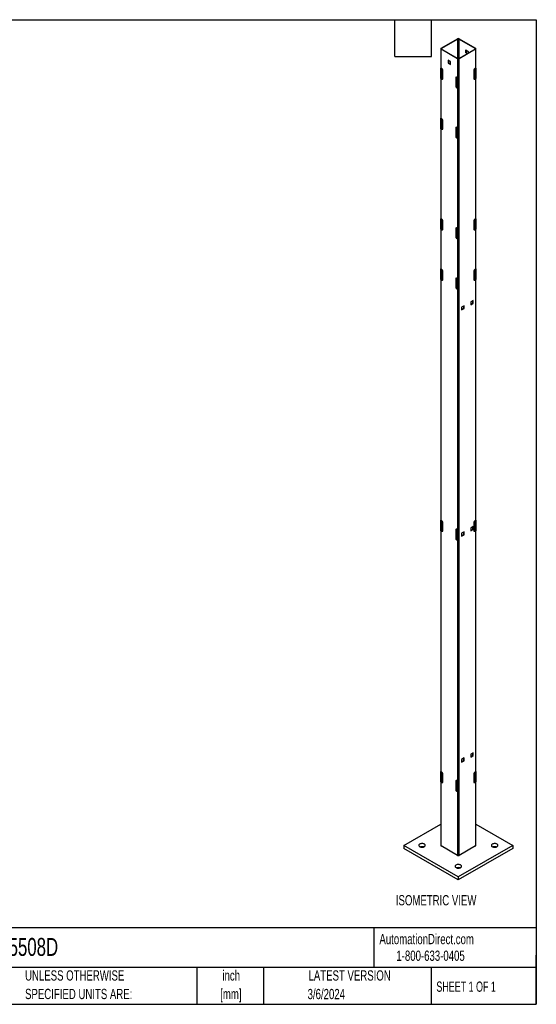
# Model space of a CAD drawing. Header units: inches. Extents: x 0.2 to 10.8, y 0.2 to 8.2.
# Tile 2 of 2: x 6.6 to 10.8, y 0.2 to 8.2. Entities that reach past the tile are written whole.
import ezdxf

# ---------------------------------------------------------------- set-up
doc = ezdxf.new("R2010")
doc.units = ezdxf.units.IN
doc.header["$MEASUREMENT"] = 0
doc.layers.add('DIMENSIONS', color=140, linetype='Continuous', lineweight=25)
doc.layers.add('TEXT', color=140, linetype='Continuous', lineweight=25)
doc.styles.add('SLDTEXTSTYLE0', font='TXT', dxfattribs={"width": 0.7})
doc.styles.add('SLDTEXTSTYLE1', font='TXT', dxfattribs={"width": 0.65})

# ---------------------------------------------------------------- blocks, each defined once
blk = doc.blocks.new('SW_NOTE_0')
at = {"layer": 'DIMENSIONS', "color": 0, "insert": (0, 0.859), "char_height": 0.66667, "attachment_point": 1, "style": 'SLDTEXTSTYLE0'}
blk.add_mtext('ISOMETRIC VIEW', dxfattribs=at)
blk = doc.blocks.new('ISOMETRIC_VIEW')
at = {"layer": 'DIMENSIONS', "color": 140}
blk.add_blockref('SW_NOTE_0', (0, -0.097), dxfattribs=at)

msp = doc.modelspace()

# ---------------------------------------------------------------- linework, layer by layer
for p, q in [((9.97668, 8.01802), (10.10985, 8.0949)), ((10.11327, 8.09292), (9.98009, 8.01605)), ((10.11327, 7.93982), (10.11327, 8.09292)), ((10.25374, 8.01605), (10.12057, 8.09292)), ((10.12057, 8.09292), (10.12057, 7.93495)), ((10.12399, 8.0949), (10.25716, 8.01802)), ((9.97375, 8.01394), (9.97375, 1.54115)), ((10.10985, 7.93298), (9.97668, 8.00985)), ((9.97668, 7.85675), (9.97668, 8.00985)), ((9.98009, 8.01605), (9.98009, 8.01183)), ((9.98009, 8.01183), (10.11327, 7.93495)), ((10.12057, 7.93495), (10.25374, 8.01183)), ((10.25716, 8.00985), (10.12399, 7.93298)), ((10.17703, 8.00398), (10.19729, 7.99229)), ((10.17703, 7.98059), (10.17703, 8.00398)), ((10.18045, 8.00201), (10.18045, 7.98256)), ((10.25374, 8.01183), (10.25374, 8.01605)), ((10.25716, 8.00985), (10.25716, 7.85675)), ((10.26009, 1.54115), (10.26009, 8.01394)), ((10.05339, 7.90922), (10.03313, 7.92091)), ((10.03313, 7.92091), (10.03313, 7.89752)), ((10.10904, 7.93739), (10.11327, 7.93982)), ((10.10985, 7.93298), (10.10985, 7.77987)), ((10.11113, 7.93618), (10.11113, 7.93859)), ((10.11464, 7.93438), (10.11464, 7.94039)), ((10.12399, 1.46019), (10.12399, 7.93298)), ((10.18045, 7.98256), (10.17703, 7.98059)), ((10.18833, 7.97407), (10.17703, 7.98059)), ((10.18045, 7.98256), (10.19175, 7.97604)), ((10.19729, 7.99229), (10.19729, 7.97924)), ((9.9756, 7.77243), (9.9756, 7.85749)), ((9.98316, 7.85301), (9.97668, 7.85675)), ((9.97911, 7.77446), (9.97911, 7.85535)), ((9.98009, 7.85478), (9.98009, 7.77367)), ((10.03313, 7.89752), (10.03655, 7.89949)), ((10.03313, 7.89752), (10.05339, 7.88583)), ((10.03655, 7.91894), (10.03655, 7.89949)), ((10.03655, 7.89949), (10.05339, 7.88977)), ((10.05339, 7.88583), (10.05339, 7.90922)), ((10.25716, 7.85675), (10.25068, 7.85301)), ((10.25374, 7.77367), (10.25374, 7.85478)), ((10.25473, 7.85535), (10.25473, 7.77446)), ((10.25824, 7.85749), (10.25824, 7.77243)), ((9.9756, 7.77243), (9.97911, 7.77446)), ((9.97668, 7.44848), (9.97668, 7.7717)), ((9.97668, 7.7717), (9.98316, 7.76796)), ((9.98009, 7.77367), (9.98658, 7.76993)), ((9.98316, 7.76796), (9.98658, 7.76993)), ((9.99082, 7.77238), (9.99082, 7.83974)), ((10.09912, 7.78117), (10.09571, 7.77919)), ((10.09571, 7.77919), (10.09571, 7.71183)), ((10.09912, 7.78117), (10.09912, 7.7138)), ((10.10985, 7.77987), (10.10337, 7.78362)), ((10.11113, 7.77925), (10.11113, 7.6942)), ((10.24302, 7.83974), (10.24302, 7.77238)), ((10.24726, 7.76993), (10.25374, 7.77367)), ((10.24726, 7.76993), (10.25068, 7.76796)), ((10.25068, 7.76796), (10.25716, 7.7717)), ((10.25824, 7.77243), (10.25473, 7.77446)), ((10.25716, 7.7717), (10.25716, 6.63194)), ((10.09571, 7.71183), (10.09912, 7.7138)), ((10.10678, 7.70053), (10.10337, 7.69856)), ((10.10337, 7.69856), (10.10985, 7.69482)), ((10.10678, 7.70053), (10.11113, 7.69803)), ((10.10985, 7.69482), (10.10985, 7.3716)), ((9.9756, 7.36416), (9.9756, 7.44922)), ((9.98316, 7.44474), (9.97668, 7.44848)), ((9.97911, 7.36619), (9.97911, 7.44708)), ((9.98009, 7.44651), (9.98009, 7.3654)), ((9.9756, 7.36416), (9.97911, 7.36619)), ((9.97668, 6.63194), (9.97668, 7.36343)), ((9.97668, 7.36343), (9.98316, 7.35968)), ((9.98009, 7.3654), (9.98658, 7.36166)), ((9.98316, 7.35968), (9.98658, 7.36166)), ((9.99082, 7.36411), (9.99082, 7.43147)), ((10.09912, 7.3729), (10.09571, 7.37092)), ((10.09571, 7.37092), (10.09571, 7.30356)), ((10.09912, 7.3729), (10.09912, 7.30553)), ((10.10985, 7.3716), (10.10337, 7.37535)), ((10.11113, 7.37098), (10.11113, 7.28592)), ((10.09571, 7.30356), (10.09912, 7.30553)), ((10.10678, 7.29226), (10.10337, 7.29029)), ((10.10337, 7.29029), (10.10985, 7.28655)), ((10.10678, 7.29226), (10.11113, 7.28976)), ((10.10985, 7.28655), (10.10985, 6.55506)), ((9.9756, 6.54762), (9.9756, 6.63268)), ((9.98316, 6.6282), (9.97668, 6.63194)), ((9.97911, 6.54965), (9.97911, 6.63054)), ((9.98009, 6.62997), (9.98009, 6.54886)), ((9.99082, 6.54757), (9.99082, 6.61493)), ((10.24302, 6.61493), (10.24302, 6.54757)), ((10.25716, 6.63194), (10.25068, 6.6282)), ((10.25374, 6.54886), (10.25374, 6.62997)), ((10.25473, 6.63054), (10.25473, 6.54965)), ((10.25824, 6.63268), (10.25824, 6.54762)), ((9.9756, 6.54762), (9.97911, 6.54965)), ((9.97668, 6.22367), (9.97668, 6.54689)), ((9.97668, 6.54689), (9.98316, 6.54314)), ((9.98009, 6.54886), (9.98658, 6.54512)), ((9.98316, 6.54314), (9.98658, 6.54512)), ((10.09912, 6.55635), (10.09571, 6.55438)), ((10.09571, 6.55438), (10.09571, 6.48702)), ((10.09571, 6.48702), (10.09912, 6.48899)), ((10.09912, 6.55635), (10.09912, 6.48899)), ((10.10985, 6.55506), (10.10337, 6.55881)), ((10.11113, 6.55444), (10.11113, 6.46938)), ((10.24726, 6.54512), (10.25374, 6.54886)), ((10.25068, 6.54314), (10.24726, 6.54512)), ((10.25068, 6.54314), (10.25716, 6.54689)), ((10.25824, 6.54762), (10.25473, 6.54965)), ((10.25716, 6.54689), (10.25716, 6.22367)), ((10.10678, 6.47572), (10.10337, 6.47375)), ((10.10337, 6.47375), (10.10985, 6.47001)), ((10.10678, 6.47572), (10.11113, 6.47322)), ((10.10985, 6.47001), (10.10985, 6.14679)), ((9.9756, 6.13935), (9.9756, 6.22441)), ((9.98316, 6.21993), (9.97668, 6.22367)), ((9.97911, 6.14138), (9.97911, 6.22227)), ((9.98009, 6.2217), (9.98009, 6.14059)), ((9.99082, 6.1393), (9.99082, 6.20666)), ((10.24302, 6.20666), (10.24302, 6.1393)), ((10.25716, 6.22367), (10.25068, 6.21993)), ((10.25374, 6.14059), (10.25374, 6.2217)), ((10.25473, 6.22227), (10.25473, 6.14138)), ((10.25824, 6.22441), (10.25824, 6.13935)), ((9.9756, 6.13935), (9.97911, 6.14138)), ((9.97668, 4.18232), (9.97668, 6.13862)), ((9.97668, 6.13862), (9.98316, 6.13487)), ((9.98009, 6.14059), (9.98658, 6.13685)), ((9.98316, 6.13487), (9.98658, 6.13685)), ((10.09912, 6.14808), (10.09571, 6.14611)), ((10.09571, 6.14611), (10.09571, 6.07875)), ((10.09571, 6.07875), (10.09912, 6.08072)), ((10.09912, 6.14808), (10.09912, 6.08072)), ((10.10985, 6.14679), (10.10337, 6.15054)), ((10.11113, 6.14617), (10.11113, 6.06111)), ((10.24726, 6.13685), (10.25374, 6.14059)), ((10.25068, 6.13487), (10.24726, 6.13685)), ((10.25068, 6.13487), (10.25716, 6.13862)), ((10.25824, 6.13935), (10.25473, 6.14138)), ((10.25716, 6.13862), (10.25716, 4.18232)), ((10.10678, 6.06745), (10.10337, 6.06548)), ((10.10337, 6.06548), (10.10985, 6.06174)), ((10.10678, 6.06745), (10.11113, 6.06495)), ((10.10985, 6.06174), (10.10985, 4.10544)), ((10.16388, 5.92634), (10.14362, 5.91465)), ((10.16046, 5.90493), (10.16046, 5.92437)), ((10.16388, 5.90295), (10.16388, 5.92634)), ((10.23753, 5.96887), (10.21728, 5.95717)), ((10.21728, 5.95717), (10.21728, 5.93378)), ((10.21728, 5.93773), (10.23411, 5.94745)), ((10.21728, 5.93378), (10.23753, 5.94548)), ((10.23411, 5.94745), (10.23411, 5.96689)), ((10.23753, 5.94548), (10.23411, 5.94745)), ((10.23753, 5.94548), (10.23753, 5.96887)), ((10.14362, 5.91465), (10.14362, 5.89126)), ((10.14362, 5.89521), (10.16046, 5.90493)), ((10.14362, 5.89126), (10.16388, 5.90295)), ((10.16388, 5.90295), (10.16046, 5.90493)), ((9.9756, 4.098), (9.9756, 4.18306)), ((9.98316, 4.17858), (9.97668, 4.18232)), ((9.97911, 4.10003), (9.97911, 4.18091)), ((9.98009, 4.18035), (9.98009, 4.09924)), ((9.99082, 4.09795), (9.99082, 4.16531)), ((10.24302, 4.16531), (10.24302, 4.09795)), ((10.25716, 4.18232), (10.25068, 4.17858)), ((10.25374, 4.09924), (10.25374, 4.18035)), ((10.25473, 4.18091), (10.25473, 4.10003)), ((10.25824, 4.18306), (10.25824, 4.098)), ((9.9756, 4.098), (9.97911, 4.10003)), ((9.97668, 2.14097), (9.97668, 4.09726)), ((9.97668, 4.09726), (9.98316, 4.09352)), ((9.98009, 4.09924), (9.98658, 4.09549)), ((9.98316, 4.09352), (9.98658, 4.09549)), ((10.09912, 4.10673), (10.09571, 4.10476)), ((10.09571, 4.10476), (10.09571, 4.03739)), ((10.09912, 4.10673), (10.09912, 4.03937)), ((10.10985, 4.10544), (10.10337, 4.10918)), ((10.11113, 4.10482), (10.11113, 4.01976)), ((10.16388, 4.08913), (10.14362, 4.07743)), ((10.16046, 4.06771), (10.16046, 4.08715)), ((10.16388, 4.06574), (10.16388, 4.08913)), ((10.23753, 4.13165), (10.21728, 4.11996)), ((10.21728, 4.11996), (10.21728, 4.09657)), ((10.21728, 4.10051), (10.23411, 4.11023)), ((10.21728, 4.09657), (10.23753, 4.10826)), ((10.23411, 4.11023), (10.23411, 4.12968)), ((10.23753, 4.10826), (10.23411, 4.11023)), ((10.23753, 4.10826), (10.23753, 4.13165)), ((10.24726, 4.09549), (10.25374, 4.09924)), ((10.25068, 4.09352), (10.24726, 4.09549)), ((10.25068, 4.09352), (10.25716, 4.09726)), ((10.25824, 4.098), (10.25473, 4.10003)), ((10.25716, 4.09726), (10.25716, 2.14097)), ((10.09571, 4.03739), (10.09912, 4.03937)), ((10.10678, 4.0261), (10.10337, 4.02413)), ((10.10337, 4.02413), (10.10985, 4.02038)), ((10.10678, 4.0261), (10.11113, 4.02359)), ((10.10985, 4.02038), (10.10985, 2.06409)), ((10.14362, 4.07743), (10.14362, 4.05404)), ((10.14362, 4.05799), (10.16046, 4.06771)), ((10.14362, 4.05404), (10.16388, 4.06574)), ((10.16388, 4.06574), (10.16046, 4.06771)), ((10.16388, 2.25191), (10.14362, 2.24022)), ((10.14362, 2.24022), (10.14362, 2.21683)), ((10.16046, 2.23049), (10.16046, 2.24994)), ((10.16388, 2.22852), (10.16388, 2.25191)), ((10.23753, 2.29443), (10.21728, 2.28274)), ((10.21728, 2.28274), (10.21728, 2.25935)), ((10.21728, 2.26329), (10.23411, 2.27301)), ((10.21728, 2.25935), (10.23753, 2.27104)), ((10.23411, 2.27301), (10.23411, 2.29246)), ((10.23753, 2.27104), (10.23411, 2.27301)), ((10.23753, 2.27104), (10.23753, 2.29443)), ((10.14362, 2.22077), (10.16046, 2.23049)), ((10.14362, 2.21683), (10.16388, 2.22852)), ((10.16046, 2.23049), (10.16388, 2.22852)), ((9.9756, 2.05665), (9.9756, 2.14171)), ((9.98316, 2.13723), (9.97668, 2.14097)), ((9.97911, 2.05868), (9.97911, 2.13956)), ((9.98009, 2.13899), (9.98009, 2.05788)), ((9.99082, 2.05659), (9.99082, 2.12396)), ((10.24302, 2.12396), (10.24302, 2.05659)), ((10.25716, 2.14097), (10.25068, 2.13723)), ((10.25374, 2.05788), (10.25374, 2.13899)), ((10.25473, 2.13956), (10.25473, 2.05868)), ((10.25824, 2.14171), (10.25824, 2.05665)), ((9.9756, 2.05665), (9.97911, 2.05868)), ((9.97668, 1.53707), (9.97668, 2.05591)), ((9.97668, 2.05591), (9.98316, 2.05217)), ((9.98009, 2.05788), (9.98658, 2.05414)), ((9.98316, 2.05217), (9.98658, 2.05414)), ((10.09912, 2.06538), (10.09571, 2.06341)), ((10.09571, 2.06341), (10.09571, 1.99604)), ((10.09912, 2.06538), (10.09912, 1.99802)), ((10.10985, 2.06409), (10.10337, 2.06783)), ((10.11113, 2.06347), (10.11113, 1.97841)), ((10.24726, 2.05414), (10.25374, 2.05788)), ((10.25068, 2.05217), (10.24726, 2.05414)), ((10.25068, 2.05217), (10.25716, 2.05591)), ((10.25824, 2.05665), (10.25473, 2.05868)), ((10.25716, 2.05591), (10.25716, 1.53707)), ((10.09571, 1.99604), (10.09912, 1.99802)), ((10.10678, 1.98475), (10.10337, 1.98277)), ((10.10337, 1.98277), (10.10985, 1.97903)), ((10.10678, 1.98475), (10.11113, 1.98224)), ((10.10985, 1.97903), (10.10985, 1.46019)), ((9.67498, 1.54115), (9.97375, 1.71363)), ((10.26009, 1.71363), (10.55886, 1.54115)), ((9.67498, 1.54115), (9.67498, 1.51563)), ((10.11692, 1.28602), (9.67498, 1.54115)), ((10.10985, 1.46019), (9.97668, 1.53707)), ((10.55886, 1.54115), (10.11692, 1.28602)), ((10.25716, 1.53707), (10.12399, 1.46019)), ((10.55886, 1.54115), (10.55886, 1.51563)), ((10.11692, 1.26051), (9.67498, 1.51563)), ((10.55886, 1.51563), (10.11692, 1.26051)), ((10.11692, 1.28602), (10.11692, 1.26051))]:
    msp.add_line(p, q)
at = {"flags": 128}
for points in [[(9.80388, 1.53052), (9.80827, 1.52848), (9.81331, 1.52704), (9.81878, 1.52625), (9.8244, 1.52617), (9.82994, 1.52678), (9.83511, 1.52806), (9.83968, 1.52996), (9.84344, 1.53238), (9.84621, 1.53521), (9.84787, 1.53832), (9.84832, 1.54156), (9.84756, 1.54478), (9.84562, 1.54783), (9.84259, 1.55057), (9.83861, 1.55287), (9.83386, 1.55462), (9.82858, 1.55574), (9.823, 1.55618), (9.81738, 1.55591), (9.812, 1.55496), (9.8071, 1.55336), (9.80291, 1.55119), (9.79962, 1.54855), (9.7974, 1.54556), (9.79634, 1.54237), (9.79649, 1.53912), (9.79785, 1.53597), (9.80035, 1.53305), (9.80388, 1.53052)], [(10.39313, 1.53052), (10.39752, 1.52848), (10.40257, 1.52704), (10.40803, 1.52625), (10.41366, 1.52617), (10.41919, 1.52678), (10.42436, 1.52806), (10.42894, 1.52996), (10.4327, 1.53238), (10.43547, 1.53521), (10.43712, 1.53832), (10.43758, 1.54156), (10.43682, 1.54478), (10.43488, 1.54783), (10.43184, 1.55057), (10.42786, 1.55287), (10.42312, 1.55462), (10.41783, 1.55574), (10.41225, 1.55618), (10.40664, 1.55591), (10.40126, 1.55496), (10.39635, 1.55336), (10.39216, 1.55119), (10.38888, 1.54855), (10.38665, 1.54556), (10.38559, 1.54237), (10.38574, 1.53912), (10.3871, 1.53597), (10.3896, 1.53305), (10.39313, 1.53052)], [(10.0985, 1.36043), (10.10289, 1.3584), (10.10794, 1.35695), (10.1134, 1.35617), (10.11903, 1.35608), (10.12456, 1.35669), (10.12974, 1.35798), (10.13431, 1.35987), (10.13807, 1.36229), (10.14084, 1.36512), (10.14249, 1.36823), (10.14295, 1.37147), (10.14219, 1.37469), (10.14025, 1.37774), (10.13722, 1.38048), (10.13323, 1.38278), (10.12849, 1.38453), (10.1232, 1.38565), (10.11762, 1.38609), (10.11201, 1.38583), (10.10663, 1.38487), (10.10173, 1.38327), (10.09754, 1.3811), (10.09425, 1.37846), (10.09202, 1.37548), (10.09096, 1.37228), (10.09112, 1.36904), (10.09247, 1.36588), (10.09498, 1.36297), (10.0985, 1.36043)]]:
    msp.add_lwpolyline(points, dxfattribs=at)
for centre, radius, start, end in [((10.11692, 8.08125), 0.01537, 62.609672, 117.390328), ((10.11692, 8.08587), 0.00794, 62.609672, 117.390328), ((9.97823, 8.01394), 0.00437, 110.783421, 249.216579), ((9.98089, 8.01394), 0.00226, 110.783421, 249.216579), ((10.25294, 8.01394), 0.00226, 290.783421, 69.216579), ((10.25561, 8.01394), 0.00437, 290.783421, 69.216579), ((10.11692, 7.94662), 0.01537, 242.609672, 297.390328), ((10.11625, 7.93454), 0.00607, 105.414444, 119.481702), ((10.11692, 7.942), 0.00794, 242.609672, 297.390328), ((9.98079, 7.86393), 0.00827, 231.130552, 240.198918), ((9.97419, 7.83899), 0.01665, 2.605478, 57.394522), ((10.25965, 7.83899), 0.01665, 122.605478, 177.394522), ((10.25305, 7.86393), 0.00827, 299.801082, 308.869448), ((9.98079, 7.77887), 0.00827, 231.130552, 240.198918), ((9.98191, 7.77693), 0.00374, 221.378412, 240.840182), ((9.98615, 7.77162), 0.00473, 230.796715, 9.214037), ((9.99018, 7.77563), 0.00675, 237.667538, 268.489087), ((10.10038, 7.77995), 0.00473, 50.796715, 189.214037), ((10.10587, 7.78144), 0.00675, 151.507437, 182.335577), ((10.11513, 7.78909), 0.01062, 240.155478, 247.829288), ((10.24769, 7.77162), 0.00473, 170.785963, 309.203285), ((10.24365, 7.77563), 0.00675, 271.510913, 302.332462), ((10.25192, 7.77693), 0.00374, 299.159818, 318.621588), ((10.25305, 7.77887), 0.00827, 299.801082, 308.869448), ((10.11234, 7.71259), 0.01665, 182.605478, 237.394522), ((10.11576, 7.71456), 0.01665, 182.605478, 237.394522), ((10.11513, 7.70403), 0.01062, 240.155478, 247.829288), ((9.98079, 7.45566), 0.00827, 231.130552, 240.198918), ((9.97419, 7.43072), 0.01665, 2.605478, 57.394522), ((9.98079, 7.3706), 0.00827, 231.130552, 240.198918), ((9.98191, 7.36866), 0.00374, 221.378412, 240.840182), ((9.98615, 7.36335), 0.00473, 230.796715, 9.214037), ((9.99018, 7.36736), 0.00675, 237.667538, 268.489087), ((10.10038, 7.37168), 0.00473, 50.796715, 189.214037), ((10.10587, 7.37317), 0.00675, 151.507437, 182.335577), ((10.11513, 7.38082), 0.01062, 240.155478, 247.829288), ((10.11234, 7.30431), 0.01665, 182.605478, 237.394522), ((10.11576, 7.30629), 0.01665, 182.605478, 237.394522), ((10.11513, 7.29576), 0.01062, 240.155478, 247.829288), ((9.98079, 6.63912), 0.00827, 231.130552, 240.198918), ((9.97419, 6.61418), 0.01665, 2.605478, 57.394522), ((10.25965, 6.61418), 0.01665, 122.605478, 177.394522), ((10.25305, 6.63912), 0.00827, 299.801082, 308.869448), ((9.98079, 6.55406), 0.00827, 231.130552, 240.198918), ((9.98191, 6.55212), 0.00374, 221.378412, 240.840182), ((9.98615, 6.54681), 0.00473, 230.796715, 9.214037), ((9.99018, 6.55082), 0.00675, 237.667538, 268.489087), ((10.10038, 6.55514), 0.00473, 50.796715, 189.214037), ((10.11234, 6.48777), 0.01665, 182.605478, 237.394522), ((10.10587, 6.55663), 0.00675, 151.507437, 182.335577), ((10.11576, 6.48975), 0.01665, 182.605478, 237.394522), ((10.11513, 6.56428), 0.01062, 240.155478, 247.829288), ((10.24769, 6.54681), 0.00473, 170.785963, 309.203285), ((10.24365, 6.55082), 0.00675, 271.510913, 302.332462), ((10.25192, 6.55212), 0.00374, 299.159818, 318.621588), ((10.25305, 6.55406), 0.00827, 299.801082, 308.869448), ((10.11513, 6.47922), 0.01062, 240.155478, 247.829288), ((9.98079, 6.23085), 0.00827, 231.130552, 240.198918), ((9.97419, 6.2059), 0.01665, 2.605478, 57.394522), ((10.25965, 6.2059), 0.01665, 122.605478, 177.394522), ((10.25305, 6.23085), 0.00827, 299.801082, 308.869448), ((9.98079, 6.14579), 0.00827, 231.130552, 240.198918), ((9.98191, 6.14385), 0.00374, 221.378412, 240.840182), ((9.98615, 6.13854), 0.00473, 230.796715, 9.214037), ((9.99018, 6.14255), 0.00675, 237.667538, 268.489087), ((10.10038, 6.14687), 0.00473, 50.796715, 189.214037), ((10.10587, 6.14836), 0.00675, 151.507437, 182.335577), ((10.11576, 6.08148), 0.01665, 182.605478, 237.394522), ((10.11513, 6.15601), 0.01062, 240.155478, 247.829288), ((10.24769, 6.13854), 0.00473, 170.785963, 309.203285), ((10.24365, 6.14255), 0.00675, 271.510913, 302.332462), ((10.25192, 6.14385), 0.00374, 299.159818, 318.621588), ((10.25305, 6.14579), 0.00827, 299.801082, 308.869448), ((10.11234, 6.0795), 0.01665, 182.605478, 237.394522), ((10.11513, 6.07095), 0.01062, 240.155478, 247.829288), ((9.98079, 4.1895), 0.00827, 231.130552, 240.198918), ((9.97419, 4.16455), 0.01665, 2.605478, 57.394522), ((10.25965, 4.16455), 0.01665, 122.605478, 177.394522), ((10.25305, 4.1895), 0.00827, 299.801082, 308.869448), ((9.98079, 4.10444), 0.00827, 231.130552, 240.198918), ((9.98191, 4.1025), 0.00374, 221.378412, 240.840182), ((9.98615, 4.09719), 0.00473, 230.796715, 9.214037), ((9.99018, 4.1012), 0.00675, 237.667538, 268.489087), ((10.10038, 4.10552), 0.00473, 50.796715, 189.214037), ((10.10587, 4.10701), 0.00675, 151.507437, 182.335577), ((10.11513, 4.11465), 0.01062, 240.155478, 247.829288), ((10.24769, 4.09719), 0.00473, 170.785963, 309.203285), ((10.24365, 4.1012), 0.00675, 271.510913, 302.332462), ((10.25192, 4.1025), 0.00374, 299.159818, 318.621588), ((10.25305, 4.10444), 0.00827, 299.801082, 308.869448), ((10.11234, 4.03815), 0.01665, 182.605478, 237.394522), ((10.11576, 4.04012), 0.01665, 182.605478, 237.394522), ((10.11513, 4.0296), 0.01062, 240.155478, 247.829288), ((9.98079, 2.14814), 0.00827, 231.130552, 240.198918), ((9.97419, 2.1232), 0.01665, 2.605478, 57.394522), ((10.25965, 2.1232), 0.01665, 122.605478, 177.394522), ((10.25305, 2.14814), 0.00827, 299.801082, 308.869448), ((9.98079, 2.06309), 0.00827, 231.130552, 240.198918), ((9.98191, 2.06115), 0.00374, 221.378412, 240.840182), ((9.98615, 2.05584), 0.00473, 230.796715, 9.214037), ((9.99018, 2.05984), 0.00675, 237.667538, 268.489087), ((10.10038, 2.06416), 0.00473, 50.796715, 189.214037), ((10.10587, 2.06566), 0.00675, 151.507437, 182.335577), ((10.11513, 2.0733), 0.01062, 240.155478, 247.829288), ((10.24769, 2.05584), 0.00473, 170.785963, 309.203285), ((10.24365, 2.05984), 0.00675, 271.510913, 302.332462), ((10.25192, 2.06115), 0.00374, 299.159818, 318.621588), ((10.25305, 2.06309), 0.00827, 299.801082, 308.869448), ((10.11234, 1.9968), 0.01665, 182.605478, 237.394522), ((10.11576, 1.99877), 0.01665, 182.605478, 237.394522), ((10.11513, 1.98824), 0.01062, 240.155478, 247.829288), ((9.82229, 1.48876), 0.04195, 70.83305, 109.16695), ((9.97875, 1.54165), 0.00503, 185.694799, 245.625342), ((10.25509, 1.54165), 0.00503, 294.374658, 354.305201), ((10.41155, 1.48876), 0.04195, 70.83305, 109.16695), ((10.11692, 1.47384), 0.01537, 242.609672, 297.390328), ((10.11692, 1.31868), 0.04195, 70.83305, 109.16695)]:
    msp.add_arc(centre, radius, start, end)
at = {"layer": 'TEXT'}
for p, q in [((0.25, 8.25), (10.75, 8.25)), ((9.6, 7.95), (9.6, 8.25)), ((9.9, 7.95), (9.9, 8.25)), ((10.75, 8.25), (10.75, 0.25)), ((9.6, 7.95), (9.9, 7.95)), ((10.75, 0.87111), (0.25, 0.87111)), ((9.4321, 0.87111), (9.4321, 0.55)), ((10.75, 0.25), (10.75, 0.65)), ((10.75, 0.55), (0.25, 0.55)), ((7.99308, 0.55), (7.99308, 0.25)), ((8.53591, 0.55), (8.53591, 0.25)), ((9.89562, 0.55), (9.89562, 0.25)), ((0.25, 0.25), (10.75, 0.25))]:
    msp.add_line(p, q, dxfattribs=at)

# ---------------------------------------------------------------- block references
at = {"layer": 'DIMENSIONS', "xscale": 0.125, "yscale": 0.125, "zscale": 0.125}
msp.add_blockref('ISOMETRIC_VIEW', (9.6095, 1.0421), dxfattribs=at)

# ---------------------------------------------------------------- texts
at = {"color": 179, "linetype": 'Continuous', "lineweight": 18, "char_height": 0.0833333, "attachment_point": 1, "style": 'SLDTEXTSTYLE0'}
for s, insert in [('AutomationDirect.com', (9.47618, 0.82191)), ('1-800-633-0405', (9.61384, 0.6865))]:
    msp.add_mtext(s, dxfattribs=dict(at, insert=insert))
at = {"layer": 'TEXT'}
for s, insert, char_height, attachment_point, style in [('XG5508D', (6.26802, 0.78918), 0.145833, 1, 'SLDTEXTSTYLE0'), ('UNLESS OTHERWISE', (6.59874, 0.52614), 0.0833333, 1, 'SLDTEXTSTYLE0'), ('inch', (8.2726, 0.52604), 0.083333, 2, 'SLDTEXTSTYLE0'), ('LATEST VERSION', (9.23434, 0.52614), 0.0833333, 2, 'SLDTEXTSTYLE0'), ('SHEET 1 OF 1', (9.93863, 0.4351), 0.0833333, 1, 'SLDTEXTSTYLE1'), ('SPECIFIED UNITS ARE:', (6.59874, 0.37566), 0.0833333, 1, 'SLDTEXTSTYLE0'), ('[mm]', (8.2698, 0.37555), 0.083333, 2, 'SLDTEXTSTYLE0'), ('3/6/2024', (9.04485, 0.3751), 0.083333, 2, 'SLDTEXTSTYLE0')]:
    msp.add_mtext(s, dxfattribs=dict(at, insert=insert, char_height=char_height, attachment_point=attachment_point, style=style))

doc.saveas('drawing.dxf')
